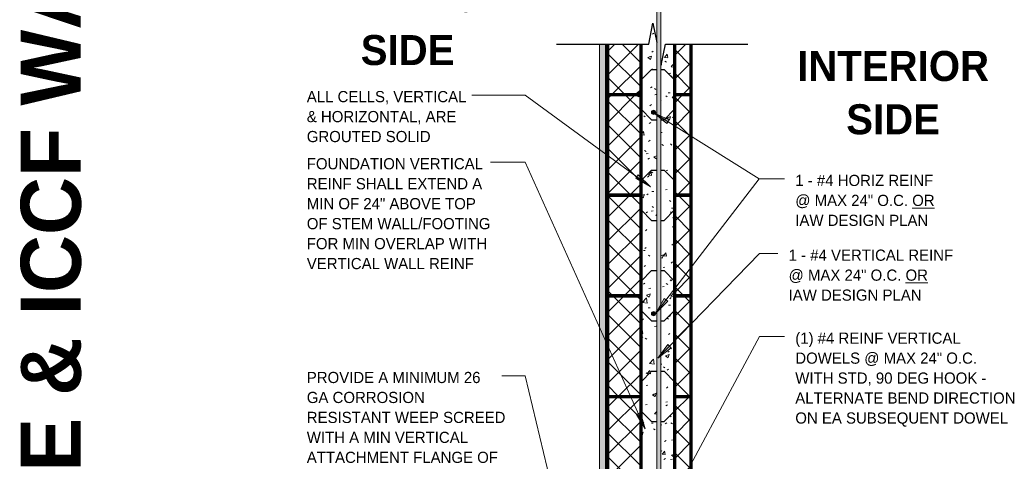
# Model space of a CAD drawing. Header units: inches. Extents: x 185 to 1314, y -40 to 187.
# Tile 19 of 28: x 884 to 1001, y 33 to 86. Entities that reach past the tile are written whole.
import ezdxf

# ---------------------------------------------------------------- set-up
doc = ezdxf.new("R2010")
doc.units = ezdxf.units.IN
doc.header["$MEASUREMENT"] = 0
for name, color, linetype, lineweight in [('A-ANNO-TEXT', 2, 'Continuous', 9), ('A-DETL', 5, 'Continuous', 9), ('A-DETL-GENF', 3, 'Continuous', 9), ('A-DETL-MLIN', 3, 'Continuous', 30)]:
    doc.layers.add(name, color=color, linetype=linetype, lineweight=lineweight)
pattern_1 = [(50, (916.991, 0), (4.5907, -0.40187), [0.48, -5.28]), (355, (916.991, 0), (-0.88784, 4.8137), [0.384, -4.224]), (100.451, (917.374, -0.033), (3.70197, 4.41272), [0.408, -4.487]), (46.184, (916.991, 1.28), (6.83066, -1.05904), [0.72, -7.92]), (96.636, (917.56, 1.192), (5.98166, 6.234), [0.612, -6.731]), (351.184, (916.991, 1.28), (5.9821, 6.2338), [0.576, -6.336]), (21, (917.631, 0.96), (3.82029, -2.5771), [0.48, -5.28]), (326, (917.631, 0.96), (1.5572, 4.64059), [0.384, -4.224]), (71.451, (917.949, 0.745), (5.37715, 2.0647), [0.408, -4.487]), (37.5, (916.991, 0), (0.077972, 2.130786), [0.211, -3.962, 0.211, -4.077, -4.24]), (37.5, (916.991, 0), (0.077972, 2.130786), [-8.461, 0.211, -4.029]), (7.5, (916.991, 0), (1.683907, 2.52439), [0.211, -2.234, 0.211, -3.866, -1.616]), (7.5, (916.991, 0), (1.683907, 2.52439), [-6.522, 0.211, -1.405]), (327.5, (915.564, 0), (3.416527, -0.144297), [0.211, -1.389, 0.211, -4.781, -6.624]), (327.5, (915.564, 0), (3.416527, -0.144297), [-6.592, 0.211, -6.413]), (317.5, (914.924, 0), (3.73246, 0.640715), [0.211, -1.869, 0.211, -3.104, -4.704]), (317.5, (914.924, 0), (3.73246, 0.640715), [-5.395, 0.211, -4.493])]
pattern_2 = [(45, (916.991, 0), (-1.414214, 1.414214), []), (135, (916.991, 0), (-1.414214, -1.414214), [])]

# ---------------------------------------------------------------- blocks, each defined once
blk = doc.blocks.new('Reinf Bar Secti_OF_SHINGLE0')
at = {"layer": 'A-DETL-GENF'}
h = blk.add_hatch(color=256, dxfattribs=at)
edge = h.paths.add_edge_path(flags=0)
edge.add_arc((0, 0), 0.25, 180, 360)
edge.add_arc((0, 0), 0.25, 0, 180)
for start, end in [(0, 180), (180, 0)]:
    blk.add_arc((0, 0), 0.25, start, end, dxfattribs=at)
blk = doc.blocks.new('Break Line1 - B_OF_SHINGLE0')
at = {"layer": 'A-DETL-GENF', "lineweight": 30}
for p, q in [((-1, 0), (-0.5, 2.5)), ((-0.5, 2.5), (-0.04, 0.2)), ((-12, 0), (-1, 0)), ((0.5, -2.5), (1, 0)), ((1, 0), (10.81, 0)), ((0.46, -2.3), (0.5, -2.5))]:
    blk.add_line(p, q, dxfattribs=at)
blk = doc.blocks.new('Reinf Bar Eleva_OF_SHINGLE0')
at = {"layer": 'A-DETL-GENF'}
blk.add_hatch(color=256, dxfattribs=at).paths.add_polyline_path([(129, 0), (0, 0), (0, -0.5), (129, -0.5)], flags=0)
for p, q in [((129, 0), (0, 0)), ((0, -0.5), (129, -0.5))]:
    blk.add_line(p, q, dxfattribs=at)

msp = doc.modelspace()

# ---------------------------------------------------------------- hatches: boundary and pattern name
at = {"layer": 'A-ANNO-TEXT'}
for points in [[(960.9671672, 73.54455618), (961.24740241, 73.99041077), (959.4139839, 74.83178233)], [(957.54886565, 67.40778986), (957.23785684, 66.98282915), (959.00730975, 66.01413627)], [(961.0529864, 52.35341967), (960.63567348, 52.67461745), (959.62446029, 50.9291154)], [(961.45770477, 46.80418198), (961.08021598, 47.17136082), (959.87446029, 45.5541154)], [(957.79450174, 39.0707443), (957.31423923, 38.85472113), (958.37479992, 37.13875477)]]:
    msp.add_hatch(color=7, dxfattribs=at).paths.add_polyline_path(points, flags=0)
at = {"layer": 'A-DETL-GENF'}
h = msp.add_hatch(dxfattribs=at)
h.set_pattern_fill('FP6_17', style=0, pattern_type=2)
h.set_pattern_definition(pattern_1)
h.paths.add_polyline_path([(959.2844191, 85.49975197), (958.7844191, 82.99975197), (957.86949599, 82.99975197), (957.86949599, 76.99975197), (959.74449599, 76.99975197), (959.74449599, 83.19936755)], flags=0)
h = msp.add_hatch(dxfattribs=at)
h.set_pattern_fill('FP6_19', style=0, pattern_type=2)
h.set_pattern_definition([(0, (916.991, 0), (2.56, 0.64), [0.211, -1.709, 0.211, -1.709, -10.24]), (0, (916.991, 0), (2.56, 0.64), [-3.84, 0.211, -3.629, 0.211, -1.709, -4.48]), (0, (916.991, 0), (2.56, 0.64), [-9.6, 0.211, -1.069, 0.211, -2.989]), (120, (917.951, 0.32), (-1.8342563, 1.897025), [0.211, -1.709, 0.211, -1.709, -10.24]), (120, (917.951, 0.32), (-1.8342563, 1.897025), [-3.84, 0.211, -3.629, 0.211, -1.709, -4.48]), (120, (917.951, 0.32), (-1.8342563, 1.897025), [-9.6, 0.211, -1.069, 0.211, -2.989]), (240, (918.271, 1.6), (-0.7257437, -2.537025), [0.211, -1.709, 0.211, -1.709, -10.24]), (240, (918.271, 1.6), (-0.7257437, -2.537025), [-3.84, 0.211, -3.629, 0.211, -1.709, -4.48]), (240, (918.271, 1.6), (-0.7257437, -2.537025), [-9.6, 0.211, -1.069, 0.211, -2.989])])
h.paths.add_polyline_path([(952.90074599, 4.42375062), (953.65074599, 5.17375062), (953.65074599, 82.99975197), (952.90074599, 82.99975197)], flags=0)
h = msp.add_hatch(dxfattribs=at)
h.set_pattern_fill('FP6_18', style=0, pattern_type=2)
h.set_pattern_definition(pattern_2)
edge = h.paths.add_edge_path(flags=0)
edge.add_line((957.86949599, 76.99975197), (957.86949599, 82.99975197))
edge.add_line((957.86949599, 82.99975197), (953.86949599, 82.99975197))
edge.add_line((953.86949599, 82.99975197), (953.86949599, 76.99975197))
edge.add_line((953.86949599, 76.99975197), (957.36949599, 76.99975197))
edge.add_arc((957.61949599, 76.99975197), 0.25, 0, 180, ccw=False)
h = msp.add_hatch(dxfattribs=at)
h.set_pattern_fill('FP6_17', style=0, pattern_type=2)
h.set_pattern_definition(pattern_1)
h.paths.add_polyline_path([(960.2844191, 80.49975197), (960.24449599, 80.69936755), (960.24449599, 76.99975197), (961.86949599, 76.99975197), (961.86949599, 82.99975197), (960.7844191, 82.99975197)], flags=0)
h = msp.add_hatch(dxfattribs=at)
h.set_pattern_fill('FP6_18', style=0, pattern_type=2)
h.set_pattern_definition(pattern_2)
h.paths.add_polyline_path([(961.86949599, 76.99975197), (963.86949599, 76.99975197), (963.86949599, 82.99975197), (961.86949599, 82.99975197)], flags=0)
h = msp.add_hatch(dxfattribs=at)
h.set_pattern_fill('FP6_18', style=0, pattern_type=2)
h.set_pattern_definition(pattern_2)
edge = h.paths.add_edge_path(flags=0)
edge.add_line((953.86949599, 76.99975197), (953.86949599, 64.99975197))
edge.add_line((953.86949599, 64.99975197), (957.86949599, 64.99975197))
edge.add_line((957.86949599, 64.99975197), (957.86949599, 76.99975197))
edge.add_arc((957.61949599, 76.99975197), 0.25, -180, 0, ccw=False)
edge.add_line((957.36949599, 76.99975197), (953.86949599, 76.99975197))
h = msp.add_hatch(dxfattribs=at)
h.set_pattern_fill('FP6_17', style=0, pattern_type=2)
h.set_pattern_definition(pattern_1)
h.paths.add_polyline_path([(957.86949599, 76.99975197), (957.86949599, 64.99975197), (959.74449599, 64.99975197), (959.74449599, 76.99975197)], flags=0)
edge = h.paths.add_edge_path(flags=0)
edge.add_arc((959.36949599, 74.87475197), 0.25, 0, 180)
edge.add_arc((959.36949599, 74.87475197), 0.25, 180, 360)
h = msp.add_hatch(dxfattribs=at)
h.set_pattern_fill('FP6_17', style=0, pattern_type=2)
h.set_pattern_definition(pattern_1)
h.paths.add_polyline_path([(961.86949599, 64.99975197), (961.86949599, 76.99975197), (960.24449599, 76.99975197), (960.24449599, 64.99975197)], flags=0)
h = msp.add_hatch(dxfattribs=at)
h.set_pattern_fill('FP6_18', style=0, pattern_type=2)
h.set_pattern_definition(pattern_2)
h.paths.add_polyline_path([(963.86949599, 76.99975197), (961.86949599, 76.99975197), (961.86949599, 64.99975197), (963.86949599, 64.99975197)], flags=0)
h = msp.add_hatch(dxfattribs=at)
h.set_pattern_fill('FP6_18', style=0, pattern_type=2)
h.set_pattern_definition(pattern_2)
h.paths.add_polyline_path([(953.86949599, 64.99975197), (953.86949599, 52.99975197), (957.86949599, 52.99975197), (957.86949599, 64.99975197)], flags=0)
h = msp.add_hatch(dxfattribs=at)
h.set_pattern_fill('FP6_17', style=0, pattern_type=2)
h.set_pattern_definition(pattern_1)
h.paths.add_polyline_path([(957.86949599, 64.99975197), (957.86949599, 52.99975197), (959.74449599, 52.99975197), (959.74449599, 64.99975197)], flags=0)
h = msp.add_hatch(dxfattribs=at)
h.set_pattern_fill('FP6_17', style=0, pattern_type=2)
h.set_pattern_definition(pattern_1)
h.paths.add_polyline_path([(961.86949599, 52.99975197), (961.86949599, 64.99975197), (960.24449599, 64.99975197), (960.24449599, 52.99975197)], flags=0)
h = msp.add_hatch(dxfattribs=at)
h.set_pattern_fill('FP6_18', style=0, pattern_type=2)
h.set_pattern_definition(pattern_2)
h.paths.add_polyline_path([(963.86949599, 64.99975197), (961.86949599, 64.99975197), (961.86949599, 52.99975197), (963.86949599, 52.99975197)], flags=0)
h = msp.add_hatch(dxfattribs=at)
h.set_pattern_fill('FP6_18', style=0, pattern_type=2)
h.set_pattern_definition(pattern_2)
h.paths.add_polyline_path([(953.86949599, 52.99975197), (953.86949599, 40.99975197), (957.86949599, 40.99975197), (957.86949599, 52.99975197)], flags=0)
h = msp.add_hatch(dxfattribs=at)
h.set_pattern_fill('FP6_17', style=0, pattern_type=2)
h.set_pattern_definition(pattern_1)
h.paths.add_polyline_path([(957.86949599, 52.99975197), (957.86949599, 40.99975197), (959.74449599, 40.99975197), (959.74449599, 52.99975197)], flags=0)
edge = h.paths.add_edge_path(flags=0)
edge.add_arc((959.36949599, 50.87475197), 0.25, 0, 180)
edge.add_arc((959.36949599, 50.87475197), 0.25, 180, 360)
h = msp.add_hatch(dxfattribs=at)
h.set_pattern_fill('FP6_17', style=0, pattern_type=2)
h.set_pattern_definition(pattern_1)
h.paths.add_polyline_path([(961.86949599, 40.99975197), (961.86949599, 52.99975197), (960.24449599, 52.99975197), (960.24449599, 40.99975197)], flags=0)
h = msp.add_hatch(dxfattribs=at)
h.set_pattern_fill('FP6_18', style=0, pattern_type=2)
h.set_pattern_definition(pattern_2)
h.paths.add_polyline_path([(963.86949599, 52.99975197), (961.86949599, 52.99975197), (961.86949599, 40.99975197), (963.86949599, 40.99975197)], flags=0)
h = msp.add_hatch(dxfattribs=at)
h.set_pattern_fill('FP6_18', style=0, pattern_type=2)
h.set_pattern_definition(pattern_2)
edge = h.paths.add_edge_path(flags=0)
edge.add_line((953.86949599, 40.99975197), (953.86949599, 28.99975197))
edge.add_line((953.86949599, 28.99975197), (957.49449599, 28.99975197))
edge.add_spline(control_points=[(957.49449599, 28.99975197), (957.49508685, 29.01763311), (957.49827449, 29.0441626), (957.50779511, 29.07789783), (957.52059939, 29.11002953), (957.54335556, 29.14721525), (957.5757529, 29.18272153), (957.6110102, 29.20840729), (957.6455411, 29.22649608), (957.68256693, 29.23905993), (957.72102356, 29.24516538), (957.75976075, 29.24574507), (957.81086025, 29.23813215), (957.8471011, 29.22307991), (957.86949599, 29.21007723)], knot_values=[0, 0, 0, 0, 0.053672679, 0.0795064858, 0.1050131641, 0.1572343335, 0.2093225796, 0.2481380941, 0.2875274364, 0.3258568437, 0.3648922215, 0.403875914, 0.4416212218, 0.5193090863, 0.5193090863, 0.5193090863, 0.5193090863], degree=3, periodic=0)
edge.add_line((957.86949599, 29.21007723), (957.86949599, 40.99975197))
edge.add_line((957.86949599, 40.99975197), (953.86949599, 40.99975197))
h = msp.add_hatch(dxfattribs=at)
h.set_pattern_fill('FP6_17', style=0, pattern_type=2)
h.set_pattern_definition(pattern_1)
edge = h.paths.add_edge_path(flags=0)
edge.add_line((957.99449599, 28.99975197), (958.53881829, 28.99975197))
edge.add_line((958.53881829, 28.99975197), (958.53881829, 30.99975197))
edge.add_line((958.53881829, 30.99975197), (959.03881829, 30.99975197))
edge.add_line((959.03881829, 30.99975197), (959.03881829, 28.99975197))
edge.add_line((959.03881829, 28.99975197), (959.74449599, 28.99975197))
edge.add_line((959.74449599, 28.99975197), (959.74449599, 40.99975197))
edge.add_line((959.74449599, 40.99975197), (957.86949599, 40.99975197))
edge.add_line((957.86949599, 40.99975197), (957.86949599, 29.21007723))
edge.add_spline(control_points=[(957.86949599, 29.21007723), (957.89295176, 29.195071), (957.93585119, 29.15786113), (957.97999984, 29.08438897), (957.99225467, 29.02819567), (957.99449599, 28.99975197)], knot_values=[0, 0, 0, 0, 0.0835358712, 0.1673330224, 0.252928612, 0.252928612, 0.252928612, 0.252928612], degree=3, periodic=0)
h = msp.add_hatch(dxfattribs=at)
h.set_pattern_fill('FP6_17', style=0, pattern_type=2)
h.set_pattern_definition(pattern_1)
h.paths.add_polyline_path([(961.86949599, 28.99975197), (961.86949599, 40.99975197), (960.24449599, 40.99975197), (960.24449599, 28.99975197), (960.79568862, 28.99975197), (960.79568862, 30.99975197), (961.29568862, 30.99975197), (961.29568862, 28.99975197)], flags=0)
h = msp.add_hatch(dxfattribs=at)
h.set_pattern_fill('FP6_18', style=0, pattern_type=2)
h.set_pattern_definition(pattern_2)
h.paths.add_polyline_path([(963.86949599, 40.99975197), (961.86949599, 40.99975197), (961.86949599, 28.99975197), (963.86949599, 28.99975197)], flags=0)

# ---------------------------------------------------------------- linework, layer by layer
at = {"layer": 'A-ANNO-TEXT', "color": 7}
for p, q in [((938.70233917, 76.94498912), (937.70950181, 76.94498912)), ((944.07145352, 76.94498912), (938.70233917, 76.94498912)), ((959.00730975, 66.01413627), (944.07145352, 76.94498912)), ((961.24740241, 73.99041077), (959.4139839, 74.83178233)), ((959.4139839, 74.83178233), (960.9671672, 73.54455618)), ((959.4139839, 74.83178233), (971.95493364, 66.94935673)), ((960.9671672, 73.54455618), (961.24740241, 73.99041077)), ((943.51282522, 68.93794114), (939.91450181, 68.93794114)), ((944.07145352, 68.93794114), (943.51282522, 68.93794114)), ((958.37479992, 37.13875477), (944.07145352, 68.93794114)), ((957.54886565, 67.40778986), (957.23785684, 66.98282915)), ((957.23785684, 66.98282915), (959.00730975, 66.01413627)), ((959.00730975, 66.01413627), (957.54886565, 67.40778986)), ((959.62446029, 50.9291154), (971.95493364, 66.94935673)), ((971.95493364, 66.94935673), (974.99155697, 66.94935673)), ((971.95493364, 66.94935673), (974.99155697, 66.94935673)), ((959.87446029, 45.5541154), (972.01158028, 58.03203141)), ((972.01158028, 58.03203141), (974.19457217, 58.03203141)), ((960.63567348, 52.67461745), (959.62446029, 50.9291154)), ((959.62446029, 50.9291154), (961.0529864, 52.35341967)), ((961.0529864, 52.35341967), (960.63567348, 52.67461745)), ((961.08021598, 47.17136082), (959.87446029, 45.5541154)), ((961.45770477, 46.80418198), (961.08021598, 47.17136082)), ((961.21778129, 28.05912406), (972.01158028, 48.13414897)), ((972.01158028, 48.13414897), (974.99155697, 48.13414897)), ((959.87446029, 45.5541154), (961.45770477, 46.80418198)), ((943.52165015, 43.44403063), (941.26450181, 43.44403063)), ((944.07145352, 43.44403063), (943.52165015, 43.44403063)), ((953.29286179, 4.96608325), (944.07145352, 43.44403063)), ((957.79450174, 39.0707443), (957.31423923, 38.85472113)), ((957.31423923, 38.85472113), (958.37479992, 37.13875477)), ((958.37479992, 37.13875477), (957.79450174, 39.0707443))]:
    msp.add_line(p, q, dxfattribs=at)
at = {"layer": 'A-DETL'}
for p, q in [((952.90074599, 82.99975197), (952.90074599, 4.42375062)), ((953.65074599, 5.17375062), (953.65074599, 82.99975197))]:
    msp.add_line(p, q, dxfattribs=at)
at = {"layer": 'A-DETL', "lineweight": 70}
for p, q in [((953.86949599, 82.99975197), (953.86949599, 76.99975197)), ((957.86949599, 76.99975197), (957.86949599, 82.99975197)), ((961.86949599, 82.99975197), (961.86949599, 76.99975197)), ((963.86949599, 76.99975197), (963.86949599, 82.99975197)), ((953.86949599, 76.99975197), (953.86949599, 64.99975197)), ((953.86949599, 76.99975197), (957.36949599, 76.99975197)), ((957.86949599, 64.99975197), (957.86949599, 76.99975197)), ((961.86949599, 76.99975197), (961.86949599, 64.99975197)), ((961.86949599, 76.99975197), (963.86949599, 76.99975197)), ((963.86949599, 64.99975197), (963.86949599, 76.99975197)), ((953.86949599, 64.99975197), (953.86949599, 52.99975197)), ((957.86949599, 64.99975197), (953.86949599, 64.99975197)), ((953.86949599, 64.99975197), (953.86949599, 52.99975197)), ((953.86949599, 64.99975197), (957.86949599, 64.99975197)), ((957.86949599, 52.99975197), (957.86949599, 64.99975197)), ((957.86949599, 52.99975197), (957.86949599, 64.99975197)), ((963.86949599, 64.99975197), (961.86949599, 64.99975197)), ((961.86949599, 64.99975197), (961.86949599, 52.99975197)), ((961.86949599, 64.99975197), (961.86949599, 52.99975197)), ((961.86949599, 64.99975197), (963.86949599, 64.99975197)), ((963.86949599, 52.99975197), (963.86949599, 64.99975197)), ((963.86949599, 52.99975197), (963.86949599, 64.99975197)), ((953.86949599, 52.99975197), (953.86949599, 40.99975197)), ((957.86949599, 52.99975197), (953.86949599, 52.99975197)), ((953.86949599, 52.99975197), (953.86949599, 40.99975197)), ((953.86949599, 52.99975197), (957.86949599, 52.99975197)), ((953.86949599, 52.99975197), (957.86949599, 52.99975197)), ((957.86949599, 40.99975197), (957.86949599, 52.99975197)), ((957.86949599, 40.99975197), (957.86949599, 52.99975197)), ((963.86949599, 52.99975197), (961.86949599, 52.99975197)), ((961.86949599, 52.99975197), (961.86949599, 40.99975197)), ((961.86949599, 52.99975197), (961.86949599, 40.99975197)), ((961.86949599, 52.99975197), (963.86949599, 52.99975197)), ((961.86949599, 52.99975197), (963.86949599, 52.99975197)), ((963.86949599, 40.99975197), (963.86949599, 52.99975197)), ((963.86949599, 40.99975197), (963.86949599, 52.99975197)), ((953.86949599, 40.99975197), (953.86949599, 28.99975197)), ((953.86949599, 40.99975197), (957.86949599, 40.99975197)), ((953.86949599, 40.99975197), (957.86949599, 40.99975197)), ((957.86949599, 29.21007723), (957.86949599, 40.99975197)), ((961.86949599, 40.99975197), (961.86949599, 28.99975197)), ((961.86949599, 40.99975197), (963.86949599, 40.99975197)), ((961.86949599, 40.99975197), (963.86949599, 40.99975197)), ((963.86949599, 28.99975197), (963.86949599, 40.99975197))]:
    msp.add_line(p, q, dxfattribs=at)
at = {"layer": 'A-DETL-MLIN'}
for p, q in [((957.86949599, 78.74975197), (959.11949599, 79.99975197)), ((959.11949599, 79.99975197), (959.74449599, 79.99975197)), ((960.24449599, 79.99975197), (960.61949599, 79.99975197)), ((961.86949599, 78.74975197), (960.61949599, 79.99975197)), ((957.86949599, 78.74975197), (957.86949599, 76.99975197)), ((961.86949599, 78.74975197), (961.86949599, 76.99975197)), ((957.86949599, 75.24975197), (957.86949599, 76.99975197)), ((961.86949599, 75.24975197), (961.86949599, 76.99975197)), ((957.86949599, 75.24975197), (959.11949599, 73.99975197)), ((961.86949599, 75.24975197), (960.61949599, 73.99975197)), ((959.11949599, 73.99975197), (959.74449599, 73.99975197)), ((960.24449599, 73.99975197), (960.61949599, 73.99975197)), ((957.86949599, 66.74975197), (959.11949599, 67.99975197)), ((959.11949599, 67.99975197), (959.74449599, 67.99975197)), ((960.24449599, 67.99975197), (960.61949599, 67.99975197)), ((961.86949599, 66.74975197), (960.61949599, 67.99975197)), ((957.86949599, 66.74975197), (957.86949599, 64.99975197)), ((961.86949599, 66.74975197), (961.86949599, 64.99975197)), ((957.86949599, 63.24975197), (957.86949599, 64.99975197)), ((961.86949599, 63.24975197), (961.86949599, 64.99975197)), ((957.86949599, 63.24975197), (959.11949599, 61.99975197)), ((961.86949599, 63.24975197), (960.61949599, 61.99975197)), ((959.11949599, 61.99975197), (959.74449599, 61.99975197)), ((960.24449599, 61.99975197), (960.61949599, 61.99975197)), ((957.86949599, 54.74975197), (959.11949599, 55.99975197)), ((959.11949599, 55.99975197), (959.74449599, 55.99975197)), ((960.24449599, 55.99975197), (960.61949599, 55.99975197)), ((961.86949599, 54.74975197), (960.61949599, 55.99975197)), ((957.86949599, 54.74975197), (957.86949599, 52.99975197)), ((961.86949599, 54.74975197), (961.86949599, 52.99975197)), ((957.86949599, 51.24975197), (957.86949599, 52.99975197)), ((961.86949599, 51.24975197), (961.86949599, 52.99975197)), ((957.86949599, 51.24975197), (959.11949599, 49.99975197)), ((961.86949599, 51.24975197), (960.61949599, 49.99975197)), ((959.11949599, 49.99975197), (959.74449599, 49.99975197)), ((960.24449599, 49.99975197), (960.61949599, 49.99975197)), ((957.86949599, 42.74975197), (959.11949599, 43.99975197)), ((959.11949599, 43.99975197), (959.74449599, 43.99975197)), ((960.24449599, 43.99975197), (960.61949599, 43.99975197)), ((961.86949599, 42.74975197), (960.61949599, 43.99975197)), ((957.86949599, 42.74975197), (957.86949599, 40.99975197)), ((961.86949599, 42.74975197), (961.86949599, 40.99975197)), ((957.86949599, 39.24975197), (957.86949599, 40.99975197)), ((961.86949599, 39.24975197), (961.86949599, 40.99975197)), ((957.86949599, 39.24975197), (959.11949599, 37.99975197)), ((961.86949599, 39.24975197), (960.61949599, 37.99975197)), ((959.11949599, 37.99975197), (959.74449599, 37.99975197)), ((960.24449599, 37.99975197), (960.61949599, 37.99975197))]:
    msp.add_line(p, q, dxfattribs=at)

# ---------------------------------------------------------------- block references
at = {"layer": 'A-DETL-GENF', "rotation": 269.9999999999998}
msp.add_blockref('Reinf Bar Eleva_OF_SHINGLE0', (960.24449599, 135.99975197), dxfattribs=at)
at = {"layer": 'A-DETL-GENF'}
for name, p in [('Break Line1 - B_OF_SHINGLE0', (959.7844191, 82.99975197)), ('Reinf Bar Secti_OF_SHINGLE0', (957.61949599, 76.99975197)), ('Reinf Bar Secti_OF_SHINGLE0', (959.36949599, 74.87475197)), ('Reinf Bar Secti_OF_SHINGLE0', (959.36949599, 50.87475197))]:
    msp.add_blockref(name, p, dxfattribs=at)

# ---------------------------------------------------------------- texts
at = {"layer": 'A-ANNO-TEXT', "color": 253, "insert": (883.89283098, -15.33955932), "char_height": 7.1651090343, "width": 203.232, "attachment_point": 1, "rotation": 90, "line_spacing_factor": 1.063354}
msp.add_mtext('\\fStylus BT|b1|i0|c0|p34|;CONCRETE & ICCF WALL & FRAMING', dxfattribs=at)
at = {"layer": 'A-ANNO-TEXT', "color": 7}
for s, insert, char_height, width, attachment_point, line_spacing_factor in [('\\fStylus BT|b1|i0|c0|p34|;EXTERIOR\\PSIDE', (930.03103338, 90.45246693), 3.5825545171, 27.216, 2, 1.063354), ('\\fStylus BT|b1|i0|c0|p34|;INTERIOR\\PSIDE', (987.93985755, 82.19811889), 3.5825545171, 26.256, 2, 1.063354), ('\\fStylus BT|b0|i0|c0|p34|;ALL CELLS, VERTICAL\\P& HORIZONTAL, ARE\\PGROUTED SOLID', (918.00950181, 77.42433936), 1.3341121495, 22.104, 1, 1.070803), ('\\fStylus BT|b0|i0|c0|p34|;FOUNDATION VERTICAL\\PREINF SHALL EXTEND A\\PMIN OF 24" ABOVE TOP\\POF STEM WALL/FOOTING\\PFOR MIN OVERLAP WITH\\PVERTICAL WALL REINF', (918.00950181, 69.41729138), 1.3341121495, 25.956, 1, 1.070803), ('\\fStylus BT|b0|i0|c0|p34|;1 - #4 HORIZ REINF\\P@ MAX 24" O.C. \\LOR\\l\\PIAW DESIGN PLAN', (976.27155697, 67.42870698), 1.3341121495, 21.798, 1, 1.070803), ('\\fStylus BT|b0|i0|c0|p34|;1 - #4 VERTICAL REINF\\P@ MAX 24" O.C. \\LOR\\l\\PIAW DESIGN PLAN', (975.47457217, 58.51138165), 1.3341121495, 24.228, 1, 1.070803), ('\\fStylus BT|b0|i0|c0|p34|;(1) #4 REINF VERTICAL\\PDOWELS @ MAX 24" O.C.\\PWITH STD, 90 DEG HOOK -\\PALTERNATE BEND DIRECTION\\PON EA SUBSEQUENT DOWEL', (976.27155697, 48.61349921), 1.3341121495, 30.384, 1, 1.070803), ('\\fStylus BT|b0|i0|c0|p34|;PROVIDE A MINIMUM 26\\PGA CORROSION\\PRESISTANT WEEP SCREED\\PWITH A MIN VERTICAL\\PATTACHMENT FLANGE OF\\P3 1/2" AT OR BELOW THE\\PFOUNDATION PLATE LINE\\PAND MIN 4" ABOVE\\PGRADE OR 2" ABOVE\\PPAVED SURFACES ON ALL\\PEXTERIOR WALLS', (918.00950181, 43.92338087), 1.3341121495, 27.576, 1, 1.070803)]:
    msp.add_mtext(s, dxfattribs=dict(at, insert=insert, char_height=char_height, width=width, attachment_point=attachment_point, line_spacing_factor=line_spacing_factor))

doc.saveas('drawing.dxf')
